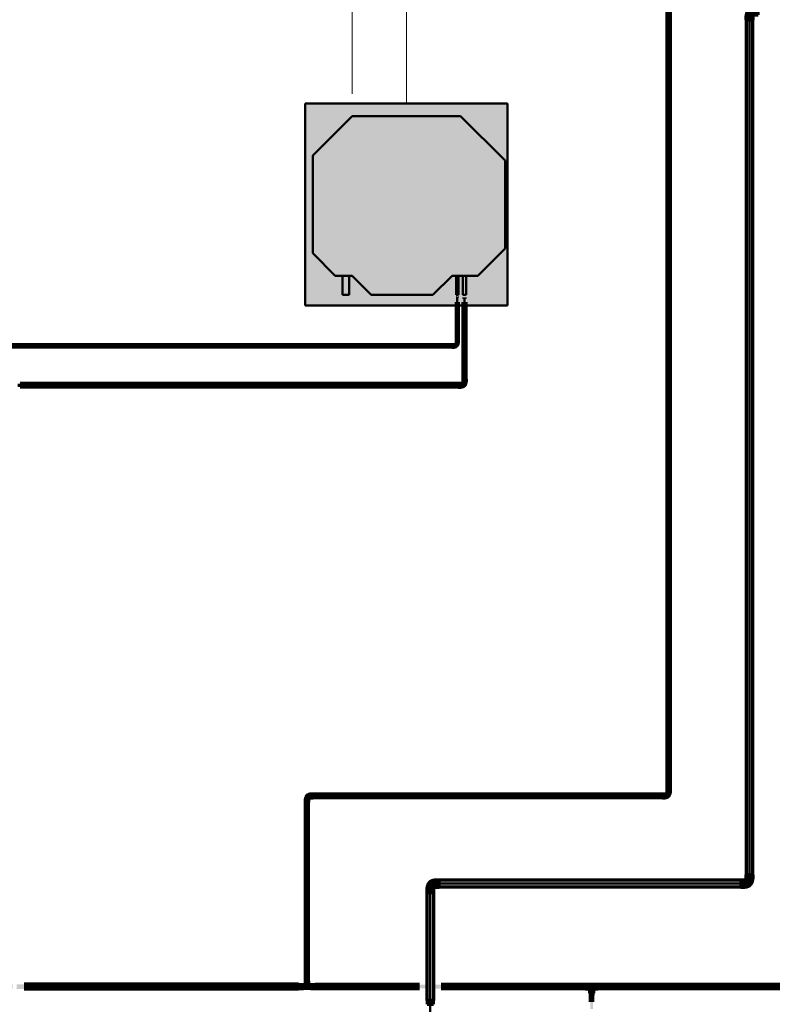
# Model space of a CAD drawing. Header units: millimetres. Extents: x -12740 to 214440, y -11012 to 10812.
# Tile 149 of 168: x 18738 to 22275, y 1962 to 6589. Entities that reach past the tile are written whole.
import ezdxf

# ---------------------------------------------------------------- set-up
doc = ezdxf.new("R2010")
doc.units = ezdxf.units.MM
doc.linetypes.add('Centro', pattern=[30, 12, -6, 6, -6])
doc.linetypes.add('Oculto 1_5', pattern=[2.2, 1.5, -0.7])
for name, color, linetype, lineweight in [('A-ANNO-DIMS', 211, 'Continuous', 9), ('A-ANNO-DIMS-70', 211, 'Continuous', 9), ('A-DETL', 90, 'Oculto 1_5', 18), ('M-EQPM', 50, 'Continuous', 50), ('M-EQPM-IDEN', 50, 'Continuous', 9), ('P-PIPE', 3, 'Continuous', 70), ('P-PIPE-CNTR', 3, 'Centro', 50)]:
    doc.layers.add(name, color=color, linetype=linetype, lineweight=lineweight)
doc.styles.add('Arial_1', font='arial.ttf', dxfattribs={"height": 175})
doc.dimstyles.new('Diagonal_-_2_5_mm_Arial_1', dxfattribs={"dimscale": 304.8, "dimtxt": 178.545395, "dimasz": 0.688976, "dimexe": 0.551181, "dimexo": 0.344488, "dimgap": 0.401903, "dimtad": 1, "dimlfac": 0.001, "dimrnd": 0.01, "dimzin": 0, "dimdsep": 46, "dimtxsty": 'Arial_1', "dimblk1": 'OPEN30', "dimblk2": 'OPEN30', "dimsah": 1, "dimcen": 0.09, "dimdle": 0.551181, "dimazin": 0, "dimtfac": 1, "dimtdec": 4, "dimtix": 1, "dimtmove": 0, "dimatfit": 3, "dimfxl": 1, "dimtvp": 1, "dimtfill": 1, "dimtolj": 1, "dimtzin": 0, "dimarcsym": 2})

# ---------------------------------------------------------------- blocks, each defined once
blk = doc.blocks.new('Cotovelo - Soldado - CU - Padrão-V48-PAVIMENTO SUPERIOR TUBULAÇÃO FRIGORIGENA')
at = {"layer": 'P-PIPE', "lineweight": 18}
for points in [[(20811.1, 4862.2), (20811.1, 4879.2), (20799.4, 4878.9), (20799.4, 4862.2)], [(20811.1, 4863.3), (20818.4, 4864.8), (20823.7, 4866.2), (20832.9, 4875.4), (20835.7, 4888.1), (20821, 4887.9), (20820.3, 4887.8), (20817.7, 4881.4), (20811.7, 4878.1), (20811.1, 4878.1), (20811.1, 4863.4)], [(20828.4, 4888.1), (20836.9, 4888.1), (20836.6, 4899.7), (20819.9, 4899.7), (20820.2, 4888.1), (20826.2, 4888.1)]]:
    blk.add_hatch(color=160, dxfattribs=at).paths.add_polyline_path(points)
at = {"layer": 'P-PIPE', "color": 5}
for p, q in [((20811.1, 4879.2), (20799.4, 4879.2)), ((20799.4, 4862.2), (20811.1, 4862.2)), ((20819.9, 4899.7), (20819.9, 4888.1)), ((20836.9, 4888.1), (20836.9, 4899.7))]:
    blk.add_line(p, q, dxfattribs=at)
at = {"layer": 'P-PIPE', "color": 5, "flags": 128}
for points in [[(20811.1, 4862.8), (20812.1, 4862.8), (20813.1, 4862.9), (20814.1, 4863), (20815.1, 4863.1), (20816.1, 4863.3), (20817.1, 4863.5), (20818, 4863.8), (20819, 4864.1), (20820, 4864.4), (20820.9, 4864.8), (20821.8, 4865.2), (20822.7, 4865.7), (20823.6, 4866.1), (20824.5, 4866.7), (20825.3, 4867.2), (20826.1, 4867.8), (20826.9, 4868.4), (20827.7, 4869.1), (20828.5, 4869.7), (20829.2, 4870.5), (20829.9, 4871.2), (20830.5, 4872), (20831.2, 4872.8), (20831.7, 4873.6), (20832.3, 4874.4), (20832.8, 4875.3), (20833.3, 4876.2), (20833.8, 4877.1), (20834.2, 4878), (20834.6, 4878.9), (20834.9, 4879.9), (20835.3, 4880.8), (20835.5, 4881.8), (20835.8, 4882.8), (20835.9, 4883.8), (20836.1, 4884.8), (20836.2, 4885.8), (20836.3, 4886.8), (20836.3, 4887.8), (20836.3, 4888.1)], [(20820.4, 4888.1), (20820.4, 4887.7), (20820.4, 4887.3), (20820.4, 4886.9), (20820.3, 4886.6), (20820.3, 4886.2), (20820.2, 4885.8), (20820.1, 4885.5), (20820, 4885.1), (20819.8, 4884.7), (20819.7, 4884.4), (20819.6, 4884.1), (20819.4, 4883.7), (20819.2, 4883.4), (20819, 4883.1), (20818.8, 4882.8), (20818.6, 4882.4), (20818.4, 4882.2), (20818.1, 4881.9), (20817.9, 4881.6), (20817.6, 4881.3), (20817.3, 4881.1), (20817, 4880.8), (20816.7, 4880.6), (20816.4, 4880.4), (20816.1, 4880.2), (20815.8, 4880), (20815.5, 4879.8), (20815.1, 4879.6), (20814.8, 4879.4), (20814.5, 4879.3), (20814.1, 4879.2), (20813.8, 4879.1), (20813.4, 4879), (20813, 4878.9), (20812.7, 4878.8), (20812.3, 4878.7), (20811.9, 4878.7), (20811.5, 4878.7), (20811.2, 4878.7), (20811.1, 4878.7)]]:
    blk.add_lwpolyline(points, dxfattribs=at)
at = {"layer": 'P-PIPE', "color": 5}
for centre, major_axis, ratio, start_param, end_param in [((20799.4, 4870.7), (0, 8.49), 0.000002, 3.141573, 6.283166), ((20811.1, 4870.7), (0, 8.49), 0.000002, 3.141573, 6.283166), ((20828.4, 4899.7), (-8.49, 0), 0.000019, 0.000002, 3.141513), ((20828.4, 4888.1), (-8.49, 0), 0.000019, 0.000002, 3.141513)]:
    blk.add_ellipse(centre, major_axis=major_axis, ratio=ratio, start_param=start_param, end_param=end_param, dxfattribs=at)
blk = doc.blocks.new('Cotovelo - Soldado - CU - Padrão-V49-PAVIMENTO SUPERIOR TUBULAÇÃO FRIGORIGENA')
at = {"layer": 'P-PIPE', "lineweight": 18}
for points in [[(-15.5, -5.3), (-15.5, 5.3), (-24.4, 4.8), (-24.4, -5.3)], [(-15.5, -3.8), (-12.4, -3.7), (-1, 1), (3.7, 12.4), (3.7, 15.5), (-4.7, 15.5), (-5.3, 14.7), (-8.1, 8.1), (-14.3, 4.7), (-15.5, 4.7), (-15.5, -3.7)], [(0, 15.5), (5.3, 15.5), (4.8, 24.4), (-5.3, 24.4), (-4.5, 15.5), (-1.4, 15.5)]]:
    blk.add_hatch(color=20, dxfattribs=at).paths.add_polyline_path(points)
at = {"layer": 'P-PIPE', "color": 1}
for p, q in [((-15.5, 5.5), (-24.4, 5.5)), ((-24.4, 5.5), (-24.4, -5.5)), ((-24.4, 5.5), (-24.4, 5.3)), ((-15.5, 5.3), (-15.5, 5.5)), ((-15.5, -5.5), (-15.5, 5.5)), ((-5.5, 24.4), (-5.5, 15.5)), ((5.5, 24.4), (-5.5, 24.4)), ((-5.3, 24.4), (-5.5, 24.4)), ((-5.5, 15.5), (-5.3, 15.5)), ((-5.5, 15.5), (5.5, 15.5)), ((5.5, 24.4), (5.3, 24.4)), ((5.3, 15.5), (5.5, 15.5)), ((5.5, 15.5), (5.5, 24.4)), ((-24.4, -5.3), (-24.4, -5.5)), ((-24.4, -5.5), (-15.5, -5.5)), ((-15.5, -5.5), (-15.5, -5.3))]:
    blk.add_line(p, q, dxfattribs=at)
at = {"layer": 'P-PIPE', "color": 1, "flags": 128}
for points in [[(-5, 15.5), (-5, 15.1), (-5, 14.7), (-5.1, 14.2), (-5.1, 13.8), (-5.2, 13.4), (-5.3, 13), (-5.4, 12.6), (-5.5, 12.2), (-5.7, 11.8), (-5.8, 11.4), (-6, 11), (-6.2, 10.7), (-6.4, 10.3), (-6.6, 9.9), (-6.8, 9.6), (-7.1, 9.2), (-7.3, 8.9), (-7.6, 8.6), (-7.9, 8.3), (-8.2, 8), (-8.5, 7.7), (-8.8, 7.4), (-9.1, 7.1), (-9.5, 6.9), (-9.8, 6.7), (-10.2, 6.4), (-10.6, 6.2), (-10.9, 6), (-11.3, 5.9), (-11.7, 5.7), (-12.1, 5.6), (-12.5, 5.4), (-12.9, 5.3), (-13.3, 5.2), (-13.7, 5.2), (-14.1, 5.1), (-14.5, 5), (-15, 5), (-15.4, 5), (-15.5, 5)], [(-15.5, -5), (-14.7, -5), (-13.9, -4.9), (-13, -4.9), (-12.2, -4.7), (-11.4, -4.6), (-10.6, -4.4), (-9.8, -4.2), (-9.1, -4), (-8.3, -3.7), (-7.5, -3.4), (-6.8, -3), (-6, -2.7), (-5.3, -2.3), (-4.6, -1.9), (-3.9, -1.4), (-3.3, -0.9), (-2.6, -0.4), (-2, 0.1), (-1.4, 0.6), (-0.8, 1.2), (-0.2, 1.8), (0.3, 2.4), (0.8, 3.1), (1.3, 3.7), (1.8, 4.4), (2.2, 5.1), (2.6, 5.8), (3, 6.6), (3.3, 7.3), (3.6, 8.1), (3.9, 8.8), (4.1, 9.6), (4.4, 10.4), (4.5, 11.2), (4.7, 12), (4.8, 12.8), (4.9, 13.6), (5, 14.5), (5, 15.3), (5, 15.5)]]:
    blk.add_lwpolyline(points, dxfattribs=at)
blk = doc.blocks.new('Cotovelo - Soldado - CU - Padrão-1092251-PAVIMENTO SUPERIOR TUBULAÇÃO FRIGORIGENA')
at = {"layer": 'P-PIPE', "linetype": 'Oculto 1_5', "lineweight": 18}
for points in [[(-22.2, 16.6), (-41.4, 16), (-41.4, -16.6), (-22.2, -16), (-22.2, 16.4)], [(8.3, 22.2), (-14.9, 22.2), (-15.7, 21.4), (-17.7, 17.7), (-22.2, 15.9), (-22.2, -14.9), (-16.7, -15.1), (-7.9, -12.8), (-0.7, -8.8), (6.2, -2.7), (12, 6.2), (14.4, 13), (15.3, 17.4), (14.4, 22.2), (11.7, 22.2)], [(-16.6, 41.4), (-16, 22.2), (16.6, 22.2), (16, 41.4), (-16, 41.4)]]:
    blk.add_hatch(color=256, dxfattribs=at).paths.add_polyline_path(points)
at = {"layer": 'P-PIPE'}
for p, q in [((-22.2, 16.6), (-41.4, 16.6)), ((-41.4, 16.6), (-41.4, -16.6)), ((-22.2, -16.6), (-22.2, 16.6)), ((-16.6, 41.4), (-16.6, 22.2)), ((16.6, 41.4), (-16.6, 41.4)), ((-16.6, 22.2), (16.6, 22.2)), ((16.6, 22.2), (16.6, 41.4)), ((-41.4, -16.6), (-22.2, -16.6))]:
    blk.add_line(p, q, dxfattribs=at)
at = {"layer": 'P-PIPE', "flags": 128}
for points in [[(-15.9, 22.2), (-15.9, 22), (-15.9, 21.7), (-15.9, 21.5), (-16, 21.2), (-16, 21), (-16.1, 20.7), (-16.1, 20.5), (-16.2, 20.2), (-16.3, 20), (-16.4, 19.8), (-16.5, 19.5), (-16.6, 19.3), (-16.7, 19.1), (-16.8, 18.9), (-17, 18.6), (-17.1, 18.4), (-17.3, 18.2), (-17.5, 18), (-17.6, 17.9), (-17.8, 17.7), (-18, 17.5), (-18.2, 17.3), (-18.4, 17.2), (-18.6, 17), (-18.8, 16.9), (-19, 16.8), (-19.2, 16.6), (-19.5, 16.5), (-19.7, 16.4), (-19.9, 16.3), (-20.2, 16.2), (-20.4, 16.1), (-20.7, 16.1), (-20.9, 16), (-21.2, 16), (-21.4, 15.9), (-21.7, 15.9), (-21.9, 15.9), (-22.2, 15.9), (-22.2, 15.9)], [(-22.2, -15.9), (-20.7, -15.8), (-19.2, -15.8), (-17.7, -15.6), (-16.2, -15.4), (-14.7, -15.1), (-13.2, -14.8), (-11.7, -14.4), (-10.3, -13.9), (-8.8, -13.4), (-7.4, -12.9), (-6, -12.2), (-4.6, -11.6), (-3.3, -10.8), (-2, -10.1), (-0.7, -9.2), (0.5, -8.3), (1.7, -7.4), (2.9, -6.4), (4, -5.4), (5.1, -4.3), (6.1, -3.2), (7.1, -2), (8.1, -0.8), (9, 0.4), (9.8, 1.6), (10.6, 2.9), (11.4, 4.3), (12.1, 5.6), (12.7, 7), (13.3, 8.4), (13.8, 9.9), (14.3, 11.3), (14.7, 12.8), (15, 14.3), (15.3, 15.8), (15.5, 17.3), (15.7, 18.8), (15.8, 20.3), (15.9, 21.8), (15.9, 22.2)]]:
    blk.add_lwpolyline(points, dxfattribs=at)
blk = doc.blocks.new('Cotovelo - Soldado - CU - Padrão-V70-PAVIMENTO SUPERIOR TUBULAÇÃO FRIGORIGENA')
at = {"layer": 'P-PIPE', "lineweight": 18}
for points in [[(-22.2, -16.6), (-22.2, 16.6), (-41.4, 16), (-41.4, -16.6)], [(-17.4, -15.3), (-7.9, -12.8), (0, -8.2), (6.2, -2.7), (12, 6.2), (14.4, 13), (15.3, 17.4), (14.4, 22.2), (-14.9, 22.2), (-16, 20.4), (-17.7, 17.7), (-22.2, 15.9), (-22.2, -14.9)], [(16.6, 22.2), (16, 41.4), (-16.6, 41.4), (-16, 22.2), (16, 22.2)]]:
    blk.add_hatch(color=160, dxfattribs=at).paths.add_polyline_path(points)
at = {"layer": 'P-PIPE', "color": 5}
for p, q in [((-22.2, 16.6), (-41.4, 16.6)), ((-41.4, 16.6), (-41.4, -16.6)), ((-22.2, -16.6), (-22.2, 16.6)), ((-16.6, 41.4), (-16.6, 22.2)), ((16.6, 41.4), (-16.6, 41.4)), ((-16.6, 22.2), (16.6, 22.2)), ((16.6, 22.2), (16.6, 41.4)), ((-41.4, -16.6), (-22.2, -16.6))]:
    blk.add_line(p, q, dxfattribs=at)
at = {"layer": 'P-PIPE', "color": 5, "flags": 128}
for points in [[(-15.9, 22.2), (-15.9, 22), (-15.9, 21.7), (-15.9, 21.5), (-16, 21.2), (-16, 21), (-16.1, 20.7), (-16.1, 20.5), (-16.2, 20.2), (-16.3, 20), (-16.4, 19.8), (-16.5, 19.5), (-16.6, 19.3), (-16.7, 19.1), (-16.8, 18.9), (-17, 18.6), (-17.1, 18.4), (-17.3, 18.2), (-17.5, 18), (-17.6, 17.9), (-17.8, 17.7), (-18, 17.5), (-18.2, 17.3), (-18.4, 17.2), (-18.6, 17), (-18.8, 16.9), (-19, 16.8), (-19.2, 16.6), (-19.5, 16.5), (-19.7, 16.4), (-19.9, 16.3), (-20.2, 16.2), (-20.4, 16.1), (-20.7, 16.1), (-20.9, 16), (-21.2, 16), (-21.4, 15.9), (-21.7, 15.9), (-21.9, 15.9), (-22.2, 15.9), (-22.2, 15.9)], [(-22.2, -15.9), (-20.7, -15.8), (-19.2, -15.8), (-17.7, -15.6), (-16.2, -15.4), (-14.7, -15.1), (-13.2, -14.8), (-11.7, -14.4), (-10.3, -13.9), (-8.8, -13.4), (-7.4, -12.9), (-6, -12.2), (-4.6, -11.6), (-3.3, -10.8), (-2, -10.1), (-0.7, -9.2), (0.5, -8.3), (1.7, -7.4), (2.9, -6.4), (4, -5.4), (5.1, -4.3), (6.1, -3.2), (7.1, -2), (8.1, -0.8), (9, 0.4), (9.8, 1.6), (10.6, 2.9), (11.4, 4.3), (12.1, 5.6), (12.7, 7), (13.3, 8.4), (13.8, 9.9), (14.3, 11.3), (14.7, 12.8), (15, 14.3), (15.3, 15.8), (15.5, 17.3), (15.7, 18.8), (15.8, 20.3), (15.9, 21.8), (15.9, 22.2)]]:
    blk.add_lwpolyline(points, dxfattribs=at)
blk = doc.blocks.new('Cotovelo - Soldado - CU - Padrão-V71-PAVIMENTO SUPERIOR TUBULAÇÃO FRIGORIGENA')
at = {"layer": 'P-PIPE', "lineweight": 18}
for points in [[(-23.7, 16.6), (-41.4, 16), (-41.4, -16.6), (-22.2, -16), (-22.2, 16.6)], [(14.4, 22.2), (-14.9, 22.2), (-16, 20.4), (-17.7, 17.7), (-22.2, 15.9), (-22.2, -14.9), (-16.7, -15.1), (-7.9, -12.8), (0, -8.2), (6.2, -2.7), (12, 6.2), (14.4, 13), (15.3, 17.4), (14.9, 22.2)], [(-16.6, 41.4), (-16, 22.2), (16.6, 22.2), (16, 41.4), (-16, 41.4)], [(-12.4, -14.3), (-14.7, -14.7), (-13, -14.4)]]:
    blk.add_hatch(color=160, dxfattribs=at).paths.add_polyline_path(points)
at = {"layer": 'P-PIPE', "color": 5}
for p, q in [((-22.2, 16.6), (-41.4, 16.6)), ((-41.4, 16.6), (-41.4, -16.6)), ((-22.2, -16.6), (-22.2, 16.6)), ((-16.6, 41.4), (-16.6, 22.2)), ((16.6, 41.4), (-16.6, 41.4)), ((-16.6, 22.2), (16.6, 22.2)), ((16.6, 22.2), (16.6, 41.4)), ((-41.4, -16.6), (-22.2, -16.6))]:
    blk.add_line(p, q, dxfattribs=at)
at = {"layer": 'P-PIPE', "color": 5, "flags": 128}
for points in [[(-15.9, 22.2), (-15.9, 22), (-15.9, 21.7), (-15.9, 21.5), (-16, 21.2), (-16, 21), (-16.1, 20.7), (-16.1, 20.5), (-16.2, 20.2), (-16.3, 20), (-16.4, 19.8), (-16.5, 19.5), (-16.6, 19.3), (-16.7, 19.1), (-16.8, 18.9), (-17, 18.6), (-17.1, 18.4), (-17.3, 18.2), (-17.5, 18), (-17.6, 17.9), (-17.8, 17.7), (-18, 17.5), (-18.2, 17.3), (-18.4, 17.2), (-18.6, 17), (-18.8, 16.9), (-19, 16.8), (-19.2, 16.6), (-19.5, 16.5), (-19.7, 16.4), (-19.9, 16.3), (-20.2, 16.2), (-20.4, 16.1), (-20.7, 16.1), (-20.9, 16), (-21.2, 16), (-21.4, 15.9), (-21.7, 15.9), (-21.9, 15.9), (-22.2, 15.9), (-22.2, 15.9)], [(-22.2, -15.9), (-20.7, -15.8), (-19.2, -15.8), (-17.7, -15.6), (-16.2, -15.4), (-14.7, -15.1), (-13.2, -14.8), (-11.7, -14.4), (-10.3, -13.9), (-8.8, -13.4), (-7.4, -12.9), (-6, -12.2), (-4.6, -11.6), (-3.3, -10.8), (-2, -10.1), (-0.7, -9.2), (0.5, -8.3), (1.7, -7.4), (2.9, -6.4), (4, -5.4), (5.1, -4.3), (6.1, -3.2), (7.1, -2), (8.1, -0.8), (9, 0.4), (9.8, 1.6), (10.6, 2.9), (11.4, 4.3), (12.1, 5.6), (12.7, 7), (13.3, 8.4), (13.8, 9.9), (14.3, 11.3), (14.7, 12.8), (15, 14.3), (15.3, 15.8), (15.5, 17.3), (15.7, 18.8), (15.8, 20.3), (15.9, 21.8), (15.9, 22.2)]]:
    blk.add_lwpolyline(points, dxfattribs=at)
blk = doc.blocks.new('Cotovelo - Soldado - CU - Padrão-V73-PAVIMENTO SUPERIOR TUBULAÇÃO FRIGORIGENA')
at = {"layer": 'P-PIPE', "lineweight": 18}
for points in [[(-17.3, -8.5), (-17.3, 8.5), (-29, 8.2), (-29, -8.5)], [(-17.3, -7.5), (-10, -6), (-4.7, -4.6), (4.6, 4.7), (7.4, 17.3), (-7.4, 17.2), (-8, 17.1), (-10.7, 10.7), (-16.7, 7.4), (-17.3, 7.4), (-17.3, -7.4)], [(8.2, 17.3), (8.5, 17.3), (8.2, 29), (-8.5, 29), (-8.2, 17.3), (7.4, 17.3)]]:
    blk.add_hatch(color=20, dxfattribs=at).paths.add_polyline_path(points)
at = {"layer": 'P-PIPE', "color": 1}
for p, q in [((-17.3, 8.5), (-29, 8.5)), ((-29, 8.5), (-29, -8.5)), ((-17.3, -8.5), (-17.3, 8.5)), ((-8.5, 29), (-8.5, 17.3)), ((8.5, 29), (-8.5, 29)), ((-8.5, 17.3), (8.5, 17.3)), ((8.5, 17.3), (8.5, 29)), ((-29, -8.5), (-17.3, -8.5))]:
    blk.add_line(p, q, dxfattribs=at)
at = {"layer": 'P-PIPE', "color": 1, "flags": 128}
for points in [[(-7.9, 17.3), (-7.9, 16.9), (-8, 16.6), (-8, 16.2), (-8.1, 15.8), (-8.1, 15.5), (-8.2, 15.1), (-8.3, 14.7), (-8.4, 14.4), (-8.5, 14), (-8.7, 13.7), (-8.8, 13.3), (-9, 13), (-9.2, 12.7), (-9.4, 12.3), (-9.6, 12), (-9.8, 11.7), (-10, 11.4), (-10.3, 11.1), (-10.5, 10.9), (-10.8, 10.6), (-11.1, 10.3), (-11.3, 10.1), (-11.6, 9.9), (-11.9, 9.6), (-12.2, 9.4), (-12.6, 9.2), (-12.9, 9), (-13.2, 8.9), (-13.6, 8.7), (-13.9, 8.6), (-14.3, 8.4), (-14.6, 8.3), (-15, 8.2), (-15.4, 8.1), (-15.7, 8.1), (-16.1, 8), (-16.5, 8), (-16.8, 7.9), (-17.2, 7.9), (-17.3, 7.9)], [(-17.3, -7.9), (-16.3, -7.9), (-15.3, -7.9), (-14.3, -7.8), (-13.3, -7.6), (-12.3, -7.4), (-11.3, -7.2), (-10.3, -7), (-9.4, -6.7), (-8.4, -6.3), (-7.5, -5.9), (-6.6, -5.5), (-5.7, -5.1), (-4.8, -4.6), (-3.9, -4.1), (-3.1, -3.5), (-2.2, -2.9), (-1.4, -2.3), (-0.7, -1.7), (0.1, -1), (0.8, -0.3), (1.5, 0.5), (2.1, 1.2), (2.8, 2), (3.4, 2.8), (3.9, 3.7), (4.5, 4.5), (5, 5.4), (5.4, 6.3), (5.8, 7.2), (6.2, 8.2), (6.6, 9.1), (6.9, 10.1), (7.1, 11.1), (7.4, 12), (7.6, 13), (7.7, 14), (7.8, 15), (7.9, 16), (7.9, 17), (7.9, 17.3)]]:
    blk.add_lwpolyline(points, dxfattribs=at)
blk = doc.blocks.new('Cotovelo - Soldado - CU - Padrão-V74-PAVIMENTO SUPERIOR TUBULAÇÃO FRIGORIGENA')
at = {"layer": 'P-PIPE', "lineweight": 18}
for points in [[(-17.3, 8.5), (-29, 8.2), (-29, -8.5), (-17.3, -8.2), (-17.3, 8.2)], [(-2.2, 17.3), (-7.4, 17.2), (-8, 17.1), (-10.7, 10.7), (-16.7, 7.4), (-17.3, 7.4), (-16.6, -7.4), (-10, -6), (-4.7, -4.6), (4.6, 4.7), (7.4, 17.3), (-1.4, 17.3)], [(6, 29), (-8.5, 29), (-8.2, 17.3), (8.5, 17.3), (8.2, 29), (7.4, 29)]]:
    blk.add_hatch(color=20, dxfattribs=at).paths.add_polyline_path(points)
at = {"layer": 'P-PIPE', "color": 1}
for p, q in [((-17.3, 8.5), (-29, 8.5)), ((-29, 8.5), (-29, -8.5)), ((-17.3, -8.5), (-17.3, 8.5)), ((-8.5, 29), (-8.5, 17.3)), ((8.5, 29), (-8.5, 29)), ((-8.5, 17.3), (8.5, 17.3)), ((8.5, 17.3), (8.5, 29)), ((-29, -8.5), (-17.3, -8.5))]:
    blk.add_line(p, q, dxfattribs=at)
at = {"layer": 'P-PIPE', "color": 1, "flags": 128}
for points in [[(-7.9, 17.3), (-7.9, 16.9), (-8, 16.6), (-8, 16.2), (-8.1, 15.8), (-8.1, 15.5), (-8.2, 15.1), (-8.3, 14.7), (-8.4, 14.4), (-8.5, 14), (-8.7, 13.7), (-8.8, 13.3), (-9, 13), (-9.2, 12.7), (-9.4, 12.3), (-9.6, 12), (-9.8, 11.7), (-10, 11.4), (-10.3, 11.1), (-10.5, 10.9), (-10.8, 10.6), (-11.1, 10.3), (-11.3, 10.1), (-11.6, 9.9), (-11.9, 9.6), (-12.2, 9.4), (-12.6, 9.2), (-12.9, 9), (-13.2, 8.9), (-13.6, 8.7), (-13.9, 8.6), (-14.3, 8.4), (-14.6, 8.3), (-15, 8.2), (-15.4, 8.1), (-15.7, 8.1), (-16.1, 8), (-16.5, 8), (-16.8, 7.9), (-17.2, 7.9), (-17.3, 7.9)], [(-17.3, -7.9), (-16.3, -7.9), (-15.3, -7.9), (-14.3, -7.8), (-13.3, -7.6), (-12.3, -7.4), (-11.3, -7.2), (-10.3, -7), (-9.4, -6.7), (-8.4, -6.3), (-7.5, -5.9), (-6.6, -5.5), (-5.7, -5.1), (-4.8, -4.6), (-3.9, -4.1), (-3.1, -3.5), (-2.2, -2.9), (-1.4, -2.3), (-0.7, -1.7), (0.1, -1), (0.8, -0.3), (1.5, 0.5), (2.1, 1.2), (2.8, 2), (3.4, 2.8), (3.9, 3.7), (4.5, 4.5), (5, 5.4), (5.4, 6.3), (5.8, 7.2), (6.2, 8.2), (6.6, 9.1), (6.9, 10.1), (7.1, 11.1), (7.4, 12), (7.6, 13), (7.7, 14), (7.8, 15), (7.9, 16), (7.9, 17), (7.9, 17.3)]]:
    blk.add_lwpolyline(points, dxfattribs=at)
blk = doc.blocks.new('Midea_VRF_Indoor_4-way Cassette_MI-56_71_80_Q4_DHN1-D _2nd DC_ - MI2-71Q4DHN1-V19-PAVIMENTO SUPERIOR TUBULAÇÃO FRIGORIGENA')
at = {"layer": 'M-EQPM', "linetype": 'Oculto 1_5', "lineweight": 18}
h = blk.add_hatch(color=256, dxfattribs=at)
h.paths.add_polyline_path([(475, 475), (-475, 475), (-475, -475), (475, -475), (475, 234.6), (434.7, 235.3), (434.7, 244.2), (475, 244.2), (475, 265.3), (437.7, 265.5), (437.7, 281.1), (475, 281.1), (475, 463.6)])
h.paths.add_polyline_path([(425, 280.1), (425, 265.3), (335, 265.3), (335, 244.2), (425, 243.5), (425, 234.6), (335, 234.6), (335, 215), (425, 125), (425, -165), (335, -255), (335, -269), (425, -269.5), (425, -301), (335, -301), (335, -335), (229.6, -440.4), (-229.6, -440.4), (-415, -255), (-415, 255), (-206.4, 463.6), (206.4, 463.6), (335, 335), (335, 281.2), (425, 280.9)])
for points in [[(425, -165), (425, 125), (335, 215), (335, 335), (206.4, 463.6), (-206.4, 463.6), (-415, 255), (-415, -255), (-229.6, -440.4), (229.6, -440.4), (335, -335), (335, -255)], [(425, 273.2), (425, 281.2), (335, 280.9), (335, 265.3), (425, 265.5), (425, 271.2)], [(425, 234.8), (425, 244.2), (335, 243.5), (335, 234.6), (425, 234.6)], [(425, -273.7), (425, -269), (335, -269.5), (335, -301), (425, -300.5), (425, -277)]]:
    blk.add_hatch(color=256, dxfattribs=at).paths.add_polyline_path(points)
at = {"layer": 'A-DETL'}
for p, q in [((475, 265.3), (475, 281.1)), ((475, 281.1), (475, 265.3)), ((475, 235), (475, 243.9)), ((475, 243.9), (475, 235))]:
    blk.add_line(p, q, dxfattribs=at)
at = {"layer": 'M-EQPM'}
for p, q in [((0, 475), (-475, 475)), ((-475, 475), (-475, -475)), ((-475, -475), (-475, 475)), ((-475, 475), (475, 475)), ((-206.4, 463.6), (-415, 255)), ((-415, 255), (-206.4, 463.6)), ((206.4, 463.6), (-206.4, 463.6)), ((-206.4, 463.6), (206.4, 463.6)), ((475, 475), (0, 475)), ((335, 335), (206.4, 463.6)), ((206.4, 463.6), (335, 335)), ((475, 281.1), (475, 475)), ((475, 475), (475, 281.1)), ((335, 215), (335, 335)), ((335, 335), (335, 215)), ((425, 281.2), (335, 281.2)), ((425, 265.3), (425, 281.2)), ((-415, 255), (-415, -255)), ((-415, -255), (-415, 255)), ((335, 265.3), (425, 265.3)), ((425, 244.2), (335, 244.2)), ((335, 234.6), (425, 234.6)), ((425, 234.6), (425, 244.2)), ((475, 243.9), (475, 265.3)), ((475, 265.3), (475, 243.9)), ((475, -475), (475, 234.9)), ((475, 234.9), (475, -475)), ((425, 125), (335, 215)), ((335, 215), (425, 125)), ((425, -165), (425, 125)), ((425, 125), (425, -165)), ((335, -255), (425, -165)), ((425, -165), (335, -255)), ((-415, -255), (-229.6, -440.4)), ((-229.6, -440.4), (-415, -255)), ((335, -335), (335, -255)), ((335, -255), (335, -335)), ((425, -269), (335, -269)), ((425, -301), (425, -269)), ((335, -301), (425, -301)), ((229.6, -440.4), (335, -335)), ((335, -335), (229.6, -440.4)), ((-229.6, -440.4), (229.6, -440.4)), ((229.6, -440.4), (-229.6, -440.4)), ((-475, -475), (475, -475)), ((475, -475), (-475, -475))]:
    blk.add_line(p, q, dxfattribs=at)
blk = doc.blocks.new('DIMBLOCK7-PAVIMENTO SUPERIOR TUBULAÇÃO FRIGORIGENA')
at = {"layer": 'A-ANNO-DIMS-70'}
for p, q in [((16582.4, 7213.7), (16582.4, 7381.7)), ((20300.2, 7213.7), (20300.2, 7381.7)), ((16414.4, 7213.7), (20468.2, 7213.7)), ((16582.4, 7213.7), (16582.4, 6240.7)), ((20300.2, 7213.7), (20300.2, 6240.7))]:
    blk.add_line(p, q, dxfattribs=at)
at = {"layer": 'A-ANNO-DIMS-70', "lineweight": 35}
for p, q in [((16582.4, 7213.7), (16792.4, 7270)), ((20300.2, 7213.7), (20090.2, 7270)), ((16582.4, 7213.7), (16792.4, 7157.4)), ((20300.2, 7213.7), (20090.2, 7157.4))]:
    blk.add_line(p, q, dxfattribs=at)
at = {"layer": 'A-ANNO-DIMS-70', "color": 0, "insert": (18069.1, 7563.4), "char_height": 175, "width": 893.276, "attachment_point": 1, "line_spacing_factor": 0.941778, "style": 'Arial_1', "bg_fill": 3, "box_fill_scale": 1.25, "bg_fill_color": 256, "bg_fill_true_color": 13158600, "bg_fill_transparency": 0}
blk.add_mtext('3.72 m', dxfattribs=at)
blk = doc.blocks.new('_Open30')
at = {"color": 0, "linetype": 'ByBlock', "lineweight": -2}
for p, q in [((-1, 0.268), (0, 0)), ((0, 0), (-1, -0.268)), ((0, 0), (-1, 0))]:
    blk.add_line(p, q, dxfattribs=at)

msp = doc.modelspace()

# ---------------------------------------------------------------- hatches: boundary and pattern name
at = {"layer": 'P-PIPE'}
for color, points in [(10, [(21787.897, 2970.413), (21787.897, 6812.455), (21779.962, 6812.455), (21780.541, 2970.413), (21785.843, 2970.413)]), (10, [(21787.897, 2970.413), (21795.832, 2970.413), (21795.253, 6812.455), (21787.897, 6812.455), (21787.897, 3061.144)]), (170, [(22153.927, 2570.384), (22167.676, 2570.384), (22167.676, 6587.654), (22151.801, 6587.654), (22152.342, 2570.384), (22153.306, 2570.384)]), (170, [(22167.676, 2570.384), (22183.551, 2570.384), (22183.01, 6587.654), (22167.676, 6587.654), (22167.676, 2706.495)]), (10, [(20789.981, 5089.809), (20794.578, 5089.809), (20794.578, 5286.06), (20789.818, 5286.06), (20789.818, 5089.809)]), (10, [(20799.338, 5089.809), (20798.701, 5286.06), (20794.578, 5286.06), (20794.578, 5089.809), (20799.176, 5089.809)]), (170, [(20828.381, 4899.713), (20828.381, 5283.075), (20820.446, 5283.075), (20821.025, 4899.713), (20826.327, 4899.713)]), (170, [(20828.381, 4899.713), (20836.316, 4899.713), (20836.045, 5283.075), (20828.381, 5283.075), (20828.381, 5011.715)]), (10, [(20790.027, 5081.134), (20799.655, 5081.134), (20799.13, 5089.809), (20789.502, 5089.809), (20789.502, 5081.134)]), (10, [(17986.109, 5055.734), (20770.178, 5055.734), (20770.178, 5060.494), (17986.109, 5059.856), (17986.109, 5056.966)]), (10, [(20765.934, 5050.974), (20770.178, 5051.612), (20770.178, 5055.734), (17986.109, 5055.734), (17986.109, 5050.974), (20534.442, 5050.974)]), (170, [(18728.115, 4870.734), (18739.784, 4870.734), (18739.784, 4879.198), (18728.115, 4878.909), (18728.115, 4872.925)]), (170, [(18739.784, 4862.27), (18739.784, 4870.734), (18728.115, 4870.734), (18728.115, 4862.27)]), (170, [(20071.457, 4870.734), (20799.402, 4870.734), (20799.402, 4878.669), (18739.784, 4878.064), (18739.784, 4870.734), (19145.488, 4870.734)]), (170, [(20765.934, 4862.799), (20799.402, 4863.378), (20799.402, 4870.734), (18739.785, 4870.734), (18739.784, 4862.799), (20534.442, 4862.799)]), (10, [(20997.426, 2941.434), (21758.918, 2941.434), (21758.918, 2949.369), (20116.876, 2948.79), (20116.876, 2941.434), (20534.442, 2941.434)]), (10, [(21758.918, 2933.499), (21758.918, 2941.434), (20116.876, 2941.434), (20116.876, 2933.499), (21460.41, 2933.499)]), (10, [(20087.897, 2072.659), (20087.897, 2912.455), (20079.962, 2912.455), (20080.567, 2072.659), (20085.843, 2072.659)]), (10, [(20087.897, 2072.659), (20095.832, 2072.659), (20095.253, 2912.455), (20087.897, 2912.455), (20087.897, 2351.846)]), (170, [(20765.934, 2529.019), (22126.311, 2529.019), (22126.311, 2544.894), (20709.041, 2544.353), (20709.041, 2529.019)]), (170, [(22126.311, 2513.144), (22126.311, 2529.019), (20709.041, 2529.019), (20709.041, 2513.144), (21923.395, 2513.144)]), (170, [(20667.676, 1981.274), (20667.676, 2487.654), (20651.801, 2487.654), (20652.342, 1981.274), (20663.567, 1981.274)]), (170, [(20667.676, 1981.274), (20683.551, 1981.274), (20683.01, 2487.654), (20667.676, 2487.654), (20667.676, 1997.197)]), (256, [(20048.603, 2042.225), (20048.603, 2047.924), (20047.603, 2047.924), (20047.603, 2042.225)]), (256, [(20060.262, 2036.581), (20060.262, 2053.568), (20048.603, 2053.279), (20048.603, 2036.581)]), (10, [(20060.262, 2036.611), (20071.931, 2036.899), (20071.457, 2053.538), (20060.262, 2053.25), (20060.262, 2036.87)]), (10, [(20071.931, 2037.139), (20103.864, 2037.745), (20103.864, 2052.739), (20094.765, 2051.942), (20087.897, 2045.074), (20080.232, 2052.722), (20071.931, 2051.946), (20071.931, 2037.41)]), (10, [(20081.912, 2060.99), (20096.361, 2060.99), (20096.072, 2072.659), (20079.433, 2072.659), (20079.722, 2060.99), (20080.567, 2060.99)]), (10, [(20087.897, 2045.074), (20095.544, 2052.739), (20094.765, 2060.99), (20080.232, 2060.99), (20081.029, 2051.942), (20086.373, 2046.598)]), (10, [(20115.532, 2036.611), (20115.532, 2053.538), (20103.864, 2053.25), (20103.864, 2036.611)]), (256, [(20127.191, 2036.581), (20127.191, 2053.568), (20115.532, 2053.279), (20115.532, 2036.581)]), (10, [(21395.121, 2034.989), (21408.285, 2035.332), (21408.285, 2055.16), (21395.121, 2054.816), (21395.121, 2035.332)]), (10, [(21434.841, 2035.549), (21442.348, 2036.34), (21442.348, 2054.599), (21408.285, 2053.809), (21408.285, 2035.874), (21416.137, 2035.895), (21425.316, 2045.074), (21434.517, 2035.874)]), (10, [(21416.176, 2028.077), (21434.517, 2028.077), (21434.496, 2035.895), (21425.316, 2045.074), (21415.819, 2034.916), (21416.116, 2028.077)]), (10, [(21455.512, 2034.989), (21455.512, 2055.16), (21442.348, 2054.816), (21442.348, 2034.989)]), (10, [(24469.809, 2045.074), (24561.935, 2045.074), (24561.935, 2054.599), (21455.512, 2053.809), (21455.512, 2045.074), (24238.317, 2045.074)]), (10, [(21460.41, 2035.549), (24561.935, 2036.314), (24561.935, 2045.074), (21455.512, 2045.074), (21455.512, 2035.549)]), (10, [(21415.231, 2014.914), (21435.402, 2014.914), (21435.058, 2028.077), (21415.231, 2028.077)]), (256, [(21418.674, 2003.745), (21431.959, 2003.745), (21431.272, 2013.914), (21418.674, 2013.914)]), (256, [(20682.376, 1961.874), (20681.875, 1980.274), (20652.976, 1980.274), (20653.476, 1961.874), (20681.875, 1961.874)]), (256, [(20675.563, 1980.274), (20678.83, 1980.274), (20678.83, 1981.274), (20656.521, 1981.274), (20656.521, 1980.274), (20671.784, 1980.274)])]:
    msp.add_hatch(color=color, dxfattribs=at).paths.add_polyline_path(points)
h = msp.add_hatch(color=10, dxfattribs=at)
h.paths.add_polyline_path([(18219.519, 2045.074), (18704.957, 2045.074), (18704.957, 2056.184), (18007.548, 2055.806), (18007.548, 2045.074)])
h.paths.add_polyline_path([(18724.007, 2045.074), (20047.603, 2045.074), (20047.603, 2056.184), (18724.007, 2055.416), (18724.007, 2046.94)])
h = msp.add_hatch(color=10, dxfattribs=at)
h.paths.add_polyline_path([(19608.473, 2033.964), (20047.603, 2034.343), (20047.603, 2045.074), (18724.007, 2045.074), (18724.007, 2033.964), (19145.488, 2033.964)])
h.paths.add_polyline_path([(18219.519, 2033.964), (18704.957, 2034.343), (18704.957, 2045.074), (18007.548, 2045.074), (18007.548, 2033.964)])
h = msp.add_hatch(color=10, dxfattribs=at)
h.paths.add_polyline_path([(21395.121, 2045.074), (21395.121, 2054.599), (20683.551, 2053.858), (20683.551, 2045.074), (21228.918, 2045.074)])
h.paths.add_polyline_path([(20651.801, 2045.074), (20651.801, 2054.599), (20128.191, 2054.275), (20128.191, 2045.074), (20534.442, 2045.074)])
h = msp.add_hatch(color=10, dxfattribs=at)
h.paths.add_polyline_path([(20128.191, 2035.549), (20651.801, 2036.267), (20651.801, 2045.074), (20128.191, 2045.074), (20128.191, 2035.874)])
h.paths.add_polyline_path([(21228.918, 2035.549), (21395.121, 2036.34), (21395.121, 2045.074), (20683.551, 2045.074), (20683.551, 2035.549), (20997.426, 2035.549)])
h = msp.add_hatch(color=10, dxfattribs=at)
h.paths.add_polyline_path([(21425.316, 12.103), (21425.237, 1907.499), (21418.966, 1907.499), (21419.186, 12.103), (21423.681, 12.103)])
h.paths.add_polyline_path([(21420.794, 1939.249), (21425.316, 1939.249), (21425.316, 2003.745), (21418.966, 2003.745), (21419.183, 1939.249), (21419.817, 1939.249)])
h = msp.add_hatch(color=10, dxfattribs=at)
h.paths.add_polyline_path([(21425.324, 12.103), (21431.665, 12.103), (21431.42, 1907.499), (21425.316, 1907.499), (21425.316, 12.103)])
h.paths.add_polyline_path([(21430.783, 1939.249), (21431.666, 1939.249), (21431.272, 2003.745), (21425.316, 2003.745), (21425.316, 1939.249), (21429.807, 1939.249)])

# ---------------------------------------------------------------- linework, layer by layer
at = {"layer": 'M-EQPM-IDEN'}
msp.add_line((20555.17, 6195.734), (20555.249, 7691.899), dxfattribs=at)
at = {"layer": 'P-PIPE', "color": 1}
for p, q in [((21779.962, 6812.455), (21779.962, 2970.413)), ((21795.832, 2970.413), (21795.832, 6812.455)), ((20789.981, 5286.06), (20789.818, 5286.06)), ((20799.338, 5286.06), (20799.176, 5286.06)), ((20789.818, 5260.735), (20789.818, 5089.809)), ((20799.338, 5089.809), (20799.338, 5260.735)), ((20789.323, 5089.809), (20789.323, 5081.134)), ((20789.502, 5089.809), (20789.323, 5089.809)), ((20799.834, 5089.809), (20789.323, 5089.809)), ((20799.834, 5089.809), (20799.655, 5089.809)), ((20799.834, 5081.134), (20799.834, 5089.809)), ((20770.178, 5060.494), (17986.109, 5060.494)), ((17986.109, 5050.974), (20770.178, 5050.974)), ((20799.834, 5081.134), (20789.323, 5081.134)), ((20789.502, 5081.134), (20789.323, 5081.134)), ((20789.678, 5081.134), (20789.678, 5080.134)), ((20799.478, 5080.134), (20799.478, 5081.134)), ((20799.834, 5081.134), (20799.655, 5081.134)), ((21758.918, 2949.369), (20116.876, 2949.369)), ((20116.876, 2933.499), (21758.918, 2933.499)), ((20079.962, 2912.455), (20079.962, 2072.659)), ((20095.832, 2072.659), (20095.832, 2912.455)), ((20047.603, 2056.184), (18759.007, 2056.184)), ((20047.603, 2033.964), (20047.603, 2056.184)), ((20071.931, 2053.538), (20060.262, 2053.538)), ((20060.262, 2052.404), (20060.262, 2051.084)), ((20060.262, 2051.059), (20060.262, 2049.323)), ((20060.262, 2049.306), (20060.262, 2047.273)), ((20060.262, 2047.265), (20060.262, 2042.884)), ((20060.262, 2042.876), (20060.262, 2040.842)), ((20060.262, 2040.826), (20060.262, 2039.09)), ((20060.262, 2039.065), (20060.262, 2037.745)), ((20060.262, 2036.611), (20071.931, 2036.611)), ((20071.931, 2036.611), (20071.931, 2053.538)), ((20079.962, 2053.009), (20071.931, 2053.009)), ((20071.931, 2037.139), (20103.864, 2037.139)), ((20079.433, 2072.659), (20079.433, 2060.99)), ((20096.361, 2072.659), (20079.433, 2072.659)), ((20079.433, 2060.99), (20096.361, 2060.99)), ((20079.962, 2060.99), (20079.962, 2053.009)), ((20095.832, 2053.009), (20095.832, 2060.99)), ((20103.864, 2053.009), (20095.832, 2053.009)), ((20096.361, 2060.99), (20096.361, 2072.659)), ((20115.532, 2053.538), (20103.864, 2053.538)), ((20103.864, 2053.538), (20103.864, 2036.611)), ((20103.864, 2036.611), (20115.532, 2036.611)), ((20115.532, 2051.084), (20115.532, 2052.404)), ((20115.532, 2049.323), (20115.532, 2051.059)), ((20115.532, 2047.273), (20115.532, 2049.306)), ((20115.532, 2042.884), (20115.532, 2047.265)), ((20115.532, 2040.842), (20115.532, 2042.876)), ((20115.532, 2039.09), (20115.532, 2040.826)), ((20115.532, 2037.745), (20115.532, 2039.065)), ((20616.801, 2054.599), (20128.191, 2054.599)), ((20128.191, 2054.599), (20128.191, 2035.549)), ((21395.121, 2054.599), (20718.551, 2054.599)), ((21408.285, 2055.16), (21395.121, 2055.16)), ((21395.121, 2055.16), (21395.121, 2034.989)), ((21408.285, 2034.989), (21408.285, 2055.16)), ((21442.348, 2054.599), (21408.285, 2054.599)), ((21455.512, 2055.16), (21442.348, 2055.16)), ((21442.348, 2055.16), (21442.348, 2034.989)), ((21455.512, 2034.989), (21455.512, 2055.16)), ((24561.935, 2054.599), (21455.512, 2054.599)), ((18759.007, 2033.964), (20047.603, 2033.964)), ((20128.191, 2035.549), (20616.801, 2035.549)), ((20718.551, 2035.549), (21395.121, 2035.549)), ((21395.121, 2034.989), (21408.285, 2034.989)), ((21408.285, 2035.549), (21415.791, 2035.549)), ((21415.231, 2028.077), (21415.231, 2014.914)), ((21415.791, 2035.549), (21415.791, 2028.077)), ((21418.966, 2003.745), (21418.966, 1974.249)), ((21431.666, 1974.249), (21431.666, 2003.745)), ((21434.841, 2035.549), (21442.348, 2035.549)), ((21434.841, 2028.077), (21434.841, 2035.549)), ((21435.402, 2014.914), (21435.402, 2028.077)), ((21442.348, 2034.989), (21455.512, 2034.989)), ((21455.512, 2035.549), (24561.935, 2035.549))]:
    msp.add_line(p, q, dxfattribs=at)
at = {"layer": 'P-PIPE', "color": 5}
for p, q in [((22151.801, 6587.654), (22151.801, 2570.384)), ((22183.551, 2570.384), (22183.551, 6587.654)), ((20820.446, 5260.737), (20820.446, 4899.713)), ((20836.316, 4899.713), (20836.316, 5260.737)), ((20799.402, 4878.669), (18739.784, 4878.669)), ((18739.784, 4862.799), (20799.402, 4862.799)), ((22126.311, 2544.894), (20709.041, 2544.894)), ((20709.041, 2513.144), (22126.311, 2513.144)), ((20651.801, 2487.654), (20651.801, 1981.274)), ((20683.551, 1981.274), (20683.551, 2487.654)), ((20651.801, 1981.274), (20683.551, 1981.274))]:
    msp.add_line(p, q, dxfattribs=at)
at = {"layer": 'P-PIPE'}
for p, q in [((20048.603, 2056.084), (20047.603, 2056.084)), ((20048.603, 2056.084), (20048.603, 2034.064)), ((20048.603, 2056.084), (20048.603, 2053.64)), ((20060.262, 2053.568), (20048.603, 2053.568)), ((20048.603, 2047.947), (20048.603, 2053.568)), ((20048.603, 2036.581), (20048.603, 2042.202)), ((20048.603, 2036.581), (20060.262, 2036.581)), ((20048.603, 2036.509), (20048.603, 2034.064)), ((20060.262, 2036.581), (20060.262, 2053.568)), ((20127.191, 2053.568), (20115.532, 2053.568)), ((20115.532, 2053.568), (20115.532, 2036.581)), ((20115.532, 2036.581), (20127.191, 2036.581)), ((20128.191, 2054.499), (20127.191, 2054.499)), ((20127.191, 2035.649), (20127.191, 2054.499)), ((20127.191, 2054.178), (20127.191, 2054.499)), ((20127.191, 2053.568), (20127.191, 2036.581)), ((20127.191, 2035.649), (20127.191, 2035.97)), ((20047.603, 2034.064), (20048.603, 2034.064)), ((20127.191, 2035.649), (20128.191, 2035.649)), ((21415.891, 2014.914), (21415.891, 2013.914)), ((21418.439, 2013.914), (21418.439, 2003.745)), ((21432.193, 2003.745), (21432.193, 2013.914)), ((21434.741, 2013.914), (21434.741, 2014.914)), ((20651.901, 1981.274), (20651.901, 1980.274)), ((20683.451, 1980.274), (20651.901, 1980.274)), ((20652.438, 1980.274), (20651.901, 1980.274)), ((20652.976, 1980.274), (20652.976, 1961.874)), ((20652.976, 1980.274), (20656.434, 1980.274)), ((20652.976, 1961.874), (20682.376, 1961.874)), ((20678.917, 1980.274), (20682.376, 1980.274)), ((20682.376, 1961.874), (20682.376, 1980.274)), ((20683.451, 1980.274), (20682.913, 1980.274)), ((20683.451, 1980.274), (20683.451, 1981.274))]:
    msp.add_line(p, q, dxfattribs=at)
at = {"layer": 'P-PIPE', "color": 5}
for centre, major_axis, ratio, start_param, end_param in [((20828.381, 5283.075), (7.935, 0), 0.00001939, 3.14159265, 3.40339204), ((20828.381, 5283.075), (-7.935, 0), 0.00001939, 2.87979327, 3.14159266), ((18739.784, 4870.734), (0, 8.464), 0.00000189, 6.02138589, 6.28318531)]:
    msp.add_ellipse(centre, major_axis=major_axis, ratio=ratio, start_param=start_param, end_param=end_param, dxfattribs=at)
at = {"layer": 'P-PIPE', "color": 1}
for centre, major_axis in [((21425.316, 2028.077), (10.085, 0)), ((21425.316, 2014.914), (10.086, 0))]:
    msp.add_ellipse(centre, major_axis=major_axis, ratio=0.00001024, start_param=0, end_param=3.14159265, dxfattribs=at)
at = {"layer": 'P-PIPE'}
for centre, major_axis, start_param, end_param in [((21425.316, 2013.914), (9.425, 0), 3.14159265, 3.92699082), ((21425.316, 2013.914), (9.425, 0), 0, 3.14159265), ((21425.316, 2013.914), (6.877, 0), 0, 3.14159265), ((21425.316, 2013.914), (6.877, 0), 3.14159265, 3.40339204), ((21425.316, 2003.745), (6.877, 0), 3.14159265, 3.40339204), ((21425.316, 2003.745), (6.877, 0), 0, 3.14159265), ((21425.316, 2013.914), (6.877, 0), 6.02138592, 6.28318531), ((21425.316, 2003.745), (6.877, 0), 6.02138592, 6.28318531), ((21425.316, 2013.914), (-9.425, 0), 2.35619449, 3.14159266)]:
    msp.add_ellipse(centre, major_axis=major_axis, ratio=0.00001024, start_param=start_param, end_param=end_param, dxfattribs=at)
at = {"layer": 'P-PIPE-CNTR', "color": 10, "linetype": 'Continuous'}
for p, q in [((21787.897, 6812.455), (21787.897, 2970.413)), ((20794.578, 5286.06), (20794.578, 5089.809)), ((20794.578, 5080.134), (20794.578, 5089.809)), ((17986.109, 5055.734), (20770.178, 5055.734)), ((20770.178, 5055.734), (20779.078, 5055.734)), ((20794.578, 5071.234), (20794.578, 5080.134)), ((21787.897, 2958.754), (21787.897, 2970.413)), ((20087.897, 2924.114), (20087.897, 2912.455)), ((20116.876, 2941.434), (20105.217, 2941.434)), ((21758.918, 2941.434), (20116.876, 2941.434)), ((21758.918, 2941.434), (21770.577, 2941.434)), ((20087.897, 2072.659), (20087.897, 2912.455)), ((18759.007, 2045.074), (20047.603, 2045.074)), ((20115.532, 2045.074), (20060.262, 2045.074)), ((20087.897, 2072.659), (20087.897, 2045.074)), ((20128.191, 2045.074), (20616.801, 2045.074)), ((20718.551, 2045.074), (21395.121, 2045.074)), ((21455.512, 2045.074), (21395.121, 2045.074)), ((21425.316, 2014.914), (21425.316, 2045.074)), ((21455.512, 2045.074), (24561.935, 2045.074)), ((21425.316, 1974.249), (21425.316, 2003.745))]:
    msp.add_line(p, q, dxfattribs=at)
at = {"layer": 'P-PIPE-CNTR'}
for p, q in [((22167.676, 6606.776), (22167.676, 6587.654)), ((20060.262, 2045.074), (20047.603, 2045.074)), ((20115.532, 2045.074), (20128.191, 2045.074)), ((21425.316, 2014.914), (21425.316, 2003.745)), ((20667.676, 1961.874), (20667.676, 1981.274))]:
    msp.add_line(p, q, dxfattribs=at)
at = {"layer": 'P-PIPE-CNTR', "color": 170, "linetype": 'Continuous'}
for p, q in [((22167.676, 6587.654), (22167.676, 2570.384)), ((20828.381, 5283.075), (20828.381, 4899.713)), ((18739.784, 4870.734), (20799.402, 4870.734)), ((20799.402, 4870.734), (20811.061, 4870.734)), ((20828.381, 4888.054), (20828.381, 4899.713)), ((22167.676, 2551.261), (22167.676, 2570.384)), ((20667.676, 2506.776), (20667.676, 2487.654)), ((20709.041, 2529.019), (20689.918, 2529.019)), ((22126.311, 2529.019), (20709.041, 2529.019)), ((22126.311, 2529.019), (22145.433, 2529.019)), ((20667.676, 1981.274), (20667.676, 2487.654)), ((20667.676, 1961.874), (20667.676, 1923.374))]:
    msp.add_line(p, q, dxfattribs=at)
at = {"layer": 'P-PIPE-CNTR', "color": 10, "linetype": 'Continuous'}
for centre, radius, start, end in [((20779.078, 5071.234), 15.5, 270, 0), ((20105.217, 2924.114), 17.32, 90, 180), ((21770.577, 2958.754), 17.32, 270, 0)]:
    msp.add_arc(centre, radius, start, end, dxfattribs=at)
at = {"layer": 'P-PIPE-CNTR', "color": 170, "linetype": 'Continuous'}
for centre, radius, start, end in [((20811.061, 4888.054), 17.32, 270, 360), ((22145.433, 2551.261), 22.243, 270, 0), ((20689.918, 2506.776), 22.243, 90, 180)]:
    msp.add_arc(centre, radius, start, end, dxfattribs=at)

# ---------------------------------------------------------------- block references
at = {"layer": 'A-DETL', "rotation": 269.9999999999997}
msp.add_blockref('Midea_VRF_Indoor_4-way Cassette_MI-56_71_80_Q4_DHN1-D _2nd DC_ - MI2-71Q4DHN1-V19-PAVIMENTO SUPERIOR TUBULAÇÃO FRIGORIGENA', (20555.17, 5720.734), dxfattribs=at)
at = {"layer": 'P-PIPE', "rotation": 180}
msp.add_blockref('Cotovelo - Soldado - CU - Padrão-1092251-PAVIMENTO SUPERIOR TUBULAÇÃO FRIGORIGENA', (22167.676, 6629.019), dxfattribs=at)
at = {"layer": 'P-PIPE', "color": 1}
for name, p in [('Cotovelo - Soldado - CU - Padrão-V49-PAVIMENTO SUPERIOR TUBULAÇÃO FRIGORIGENA', (20794.578, 5055.734)), ('Cotovelo - Soldado - CU - Padrão-V73-PAVIMENTO SUPERIOR TUBULAÇÃO FRIGORIGENA', (21787.897, 2941.434))]:
    msp.add_blockref(name, p, dxfattribs=at)
at = {"layer": 'P-PIPE', "color": 5}
for name, p in [('Cotovelo - Soldado - CU - Padrão-V48-PAVIMENTO SUPERIOR TUBULAÇÃO FRIGORIGENA', (0, 0)), ('Cotovelo - Soldado - CU - Padrão-V70-PAVIMENTO SUPERIOR TUBULAÇÃO FRIGORIGENA', (22167.676, 2529.019))]:
    msp.add_blockref(name, p, dxfattribs=at)
at = {"layer": 'P-PIPE', "color": 1, "rotation": 180}
msp.add_blockref('Cotovelo - Soldado - CU - Padrão-V74-PAVIMENTO SUPERIOR TUBULAÇÃO FRIGORIGENA', (20087.897, 2941.434), dxfattribs=at)
at = {"layer": 'P-PIPE', "color": 5, "rotation": 180}
msp.add_blockref('Cotovelo - Soldado - CU - Padrão-V71-PAVIMENTO SUPERIOR TUBULAÇÃO FRIGORIGENA', (20667.676, 2529.019), dxfattribs=at)

# ---------------------------------------------------------------- next in the draw order: dimensions: what is measured, and where the dimension line sits
at = {"layer": 'A-ANNO-DIMS'}
dim = msp.add_linear_dim(base=(20300.17, 7213.684), p1=(16582.372, 6135.734), p2=(20300.17, 6135.734), dimstyle='Diagonal_-_2_5_mm_Arial_1', override={"dimpost": '<> m', "dimfxl": 3717.798457}, dxfattribs=at)
dim.commit()
dim.dimension.update_dxf_attribs({"geometry": 'DIMBLOCK7-PAVIMENTO SUPERIOR TUBULAÇÃO FRIGORIGENA', "text_midpoint": (18441.271, 7425.594)})

doc.saveas('drawing.dxf')
